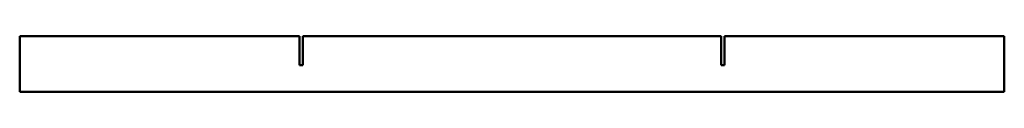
# Model space of a CAD drawing. Header units: millimetres. Extents: x 0 to 880, y 0 to 50.
import ezdxf

# ---------------------------------------------------------------- set-up
doc = ezdxf.new("R2010")
doc.units = ezdxf.units.MM
doc.layers.add('IV_OUTER_PROFILE', color=7, linetype='Continuous', lineweight=50)

msp = doc.modelspace()

# ---------------------------------------------------------------- linework, layer by layer
at = {"layer": 'IV_OUTER_PROFILE'}
for p, q in [((0, 50), (250, 50)), ((0, 0), (0, 50)), ((250, 24), (250, 50)), ((253, 50), (253, 24)), ((253, 50), (627, 50)), ((627, 24), (627, 50)), ((630, 50), (630, 24)), ((630, 50), (880, 50)), ((880, 50), (880, 0)), ((253, 24), (250, 24)), ((630, 24), (627, 24)), ((880, 0), (0, 0))]:
    msp.add_line(p, q, dxfattribs=at)

doc.saveas('drawing.dxf')
